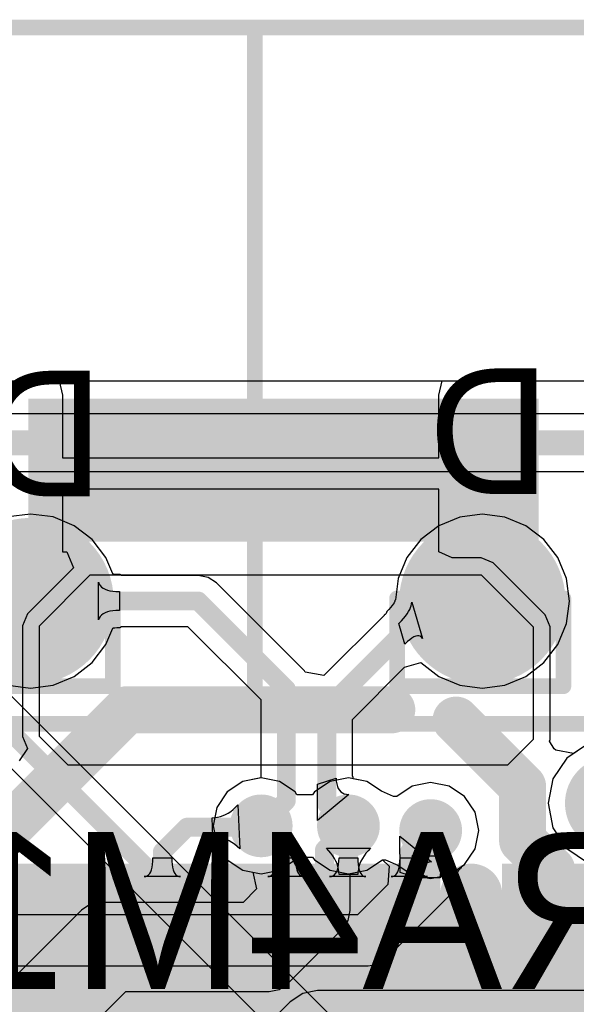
# Model space of a CAD drawing. Header units: millimetres. Extents: x 80.8 to 101.5, y 69.7 to 96.1.
# Tile 44 of 53: x 89.3 to 93.8, y 88.2 to 96.1. Entities that reach past the tile are written whole.
import ezdxf

# ---------------------------------------------------------------- set-up
doc = ezdxf.new("R2010")
doc.units = ezdxf.units.MM
for name, color, linetype in [('BottomLayer', 5, 'Continuous'), ('BottomOverlay', 54, 'Continuous'), ('BottomPaste', 16, 'Continuous'), ('BottomSolder', 6, 'Continuous'), ('KeepOutLayer', 6, 'Continuous'), ('MidLayer1', 16, 'Continuous'), ('MidLayer2', 76, 'Continuous'), ('MultiLayer', 9, 'Continuous'), ('PadHoleLayer', 156, 'Continuous'), ('TopLayer', 1, 'Continuous'), ('TopOverlay', 2, 'Continuous'), ('TopPaste', 8, 'Continuous'), ('TopSolder', 216, 'Continuous'), ('ViaHoleLayer', 16, 'Continuous')]:
    doc.layers.add(name, color=color, linetype=linetype)

# ---------------------------------------------------------------- blocks, each defined once
blk = doc.blocks.new('T_________B_14')
at = {"layer": 'BottomLayer', "const_width": 0.5715}
blk.add_lwpolyline([(-0.28575, 0, 1), (0.28575, 0, 1)], format="xyb", close=True, dxfattribs=at)
at = {"layer": 'BottomPaste', "const_width": 0.5715}
blk.add_lwpolyline([(-0.28575, 0, 1), (0.28575, 0, 1)], format="xyb", close=True, dxfattribs=at)
at = {"layer": 'BottomSolder', "const_width": 0.6731}
blk.add_lwpolyline([(-0.33655, 0, 1), (0.33655, 0, 1)], format="xyb", close=True, dxfattribs=at)
blk = doc.blocks.new('T_________B_15')
at = {"layer": 'BottomLayer', "const_width": 0.5715}
blk.add_lwpolyline([(-0.28575, 0, 1), (0.28575, 0, 1)], format="xyb", close=True, dxfattribs=at)
at = {"layer": 'BottomPaste', "const_width": 0.5715}
blk.add_lwpolyline([(-0.28575, 0, 1), (0.28575, 0, 1)], format="xyb", close=True, dxfattribs=at)
at = {"layer": 'BottomSolder', "const_width": 0.6731}
blk.add_lwpolyline([(-0.33655, 0, 1), (0.33655, 0, 1)], format="xyb", close=True, dxfattribs=at)
blk = doc.blocks.new('USB_TYPE_C_16PIN_A_47')
at = {"layer": 'PadHoleLayer', "const_width": 0.381}
blk.add_lwpolyline([(1.7169, 2.9247, 1), (2.0979, 2.9247, 1)], format="xyb", close=True, dxfattribs=at)
at = {"layer": 'TopLayer', "const_width": 0.3}
blk.add_lwpolyline([(3.6974, 1.7848), (2.6474, 1.7848)], dxfattribs=at)
at = {"layer": 'TopLayer', "const_width": 0.15}
blk.add_lwpolyline([(2.5724, 1.7848, 1), (2.7224, 1.7848, 1)], format="xyb", close=True, dxfattribs=at)
at = {"layer": 'TopLayer'}
for points in [[(3.8474, 2.1347), (3.8474, 2.7347), (2.4974, 2.1347), (2.4974, 2.7347)], [(2.4974, 1.4347), (2.4974, 1.1347), (3.8474, 1.4347), (3.8474, 1.1347)], [(-0.381, 1.27), (-1.143, 1.27), (-0.381, -1.27), (-1.143, -1.27)], [(2.4974, 0.9348), (2.4974, 0.6348), (3.8474, 0.9348), (3.8474, 0.6348)], [(3.8474, 0.1347), (3.8474, 0.4347), (2.4974, 0.1347), (2.4974, 0.4347)], [(3.8474, -0.3652), (3.8474, -0.0652), (2.4974, -0.3652), (2.4974, -0.0652)], [(3.8474, -0.8653), (3.8474, -0.5653), (2.4974, -0.8653), (2.4974, -0.5653)], [(3.8474, -1.3652), (3.8474, -1.0652), (2.4974, -1.3652), (2.4974, -1.0652)], [(3.8474, -1.8653), (3.8474, -1.5653), (2.4974, -1.8653), (2.4974, -1.5653)]]:
    blk.add_solid(points, dxfattribs=at)
at = {"layer": 'TopOverlay', "const_width": 0.127}
for points in [[(-4.3725, -4.4403), (-4.3725, 4.4848)], [(1.2644, -3.8283), (1.2644, 3.9478)], [(0.2484, 1.1848), (0.2484, 2.531)], [(0.9342, 2.531), (0.2484, 2.531)], [(0.9596, 2.531), (0.8834, 2.531)], [(0.9596, 1.1848), (0.9596, 2.531)], [(0.9596, 1.1848), (0.2484, 1.1848)], [(1.2604, 0.0347), (-4.3725, 0.0347)], [(0.9596, -1.1153), (0.2484, -1.1153)], [(0.2484, -2.4615), (0.2484, -1.1153)], [(0.9596, -2.4615), (0.9596, -1.1153)]]:
    blk.add_lwpolyline(points, dxfattribs=at)
at = {"layer": 'TopOverlay', "const_width": 0.0635}
for points in [[(0.2167, 2.531, 1), (0.2802, 2.531, 1)], [(0.2167, 2.531, 1), (0.2802, 2.531, 1)], [(0.8517, 2.531, 1), (0.9152, 2.531, 1)], [(0.9025, 2.531, 1), (0.966, 2.531, 1)], [(0.9279, 2.531, 1), (0.9914, 2.531, 1)], [(0.9279, 2.531, 1), (0.9914, 2.531, 1)], [(0.2167, 1.1848, 1), (0.2802, 1.1848, 1)], [(0.2167, 1.1848, 1), (0.2802, 1.1848, 1)], [(0.9279, 1.1848, 1), (0.9914, 1.1848, 1)], [(0.9279, 1.1848, 1), (0.9914, 1.1848, 1)], [(-4.4043, 0.0347, 1), (-4.3408, 0.0347, 1)], [(1.2286, 0.0347, 1), (1.2921, 0.0347, 1)], [(0.2167, -1.1153, 1), (0.2802, -1.1153, 1)], [(0.2167, -1.1153, 1), (0.2802, -1.1153, 1)], [(0.9279, -1.1153, 1), (0.9914, -1.1153, 1)], [(0.9279, -1.1153, 1), (0.9914, -1.1153, 1)]]:
    blk.add_lwpolyline(points, format="xyb", close=True, dxfattribs=at)
at = {"layer": 'TopPaste', "const_width": 0.3}
blk.add_lwpolyline([(3.6974, 1.7848), (2.6474, 1.7848)], dxfattribs=at)
at = {"layer": 'TopPaste', "const_width": 0.15}
blk.add_lwpolyline([(2.5724, 1.7848, 1), (2.7224, 1.7848, 1)], format="xyb", close=True, dxfattribs=at)
at = {"layer": 'TopPaste'}
for points in [[(3.8474, 2.1347), (3.8474, 2.7347), (2.4974, 2.1347), (2.4974, 2.7347)], [(2.4974, 1.4347), (2.4974, 1.1347), (3.8474, 1.4347), (3.8474, 1.1347)], [(-0.381, 1.27), (-1.143, 1.27), (-0.381, -1.27), (-1.143, -1.27)], [(2.4974, 0.9348), (2.4974, 0.6348), (3.8474, 0.9348), (3.8474, 0.6348)], [(3.8474, 0.1347), (3.8474, 0.4347), (2.4974, 0.1347), (2.4974, 0.4347)], [(3.8474, -0.3652), (3.8474, -0.0652), (2.4974, -0.3652), (2.4974, -0.0652)], [(3.8474, -0.8653), (3.8474, -0.5653), (2.4974, -0.8653), (2.4974, -0.5653)], [(3.8474, -1.3652), (3.8474, -1.0652), (2.4974, -1.3652), (2.4974, -1.0652)], [(3.8474, -1.8653), (3.8474, -1.5653), (2.4974, -1.8653), (2.4974, -1.5653)]]:
    blk.add_solid(points, dxfattribs=at)
at = {"layer": 'TopSolder', "const_width": 0.5032}
blk.add_lwpolyline([(3.6974, 1.7848), (2.6474, 1.7848)], dxfattribs=at)
at = {"layer": 'TopSolder', "const_width": 0.2516}
for points in [[(2.5216, 1.7848, 1), (2.7732, 1.7848, 1)], [(3.5716, 1.7848, 1), (3.8232, 1.7848, 1)]]:
    blk.add_lwpolyline(points, format="xyb", close=True, dxfattribs=at)
at = {"layer": 'TopSolder'}
for points in [[(3.949, 2.0331), (3.949, 2.8363), (2.3958, 2.0331), (2.3958, 2.8363)], [(2.3958, 1.5363), (2.3958, 1.0331), (3.949, 1.5363), (3.949, 1.0331)], [(-0.2794, 1.3716), (-1.2446, 1.3716), (-0.2794, -1.3716), (-1.2446, -1.3716)], [(2.3958, 1.0364), (2.3958, 0.5332), (3.949, 1.0364), (3.949, 0.5332)], [(3.949, 0.0331), (3.949, 0.5363), (2.3958, 0.0331), (2.3958, 0.5363)], [(3.949, -0.4668), (3.949, 0.0364), (2.3958, -0.4668), (2.3958, 0.0364)], [(3.949, -0.9669), (3.949, -0.4637), (2.3958, -0.9669), (2.3958, -0.4637)], [(3.949, -1.4668), (3.949, -0.9636), (2.3958, -1.4668), (2.3958, -0.9636)], [(3.949, -1.9669), (3.949, -1.4637), (2.3958, -1.9669), (2.3958, -1.4637)]]:
    blk.add_solid(points, dxfattribs=at)

msp = doc.modelspace()

# ---------------------------------------------------------------- linework, layer by layer
at = {"layer": 'BottomLayer'}
for p, q in [((87.5074, 93.1989), (94.8252, 93.1989)), ((94.1681, 92.93), (88.2728, 92.93)), ((88.3693, 92.4638), (94.0716, 92.4638)), ((89.3502, 92.12), (89.1679, 92.096)), ((89.5326, 92.096), (89.3502, 92.12)), ((89.7025, 92.0256), (89.5326, 92.096)), ((92.824, 92.0957), (92.654, 92.0253)), ((93.0063, 92.1197), (92.824, 92.0957)), ((93.1886, 92.0957), (93.0063, 92.1197)), ((93.3586, 92.0253), (93.1886, 92.0957)), ((89.8484, 91.9136), (89.7025, 92.0256)), ((92.654, 92.0253), (92.5081, 91.9134)), ((93.5045, 91.9134), (93.3586, 92.0253)), ((89.9604, 91.7677), (89.8484, 91.9136)), ((92.5081, 91.9134), (92.3962, 91.7675)), ((93.6164, 91.7675), (93.5045, 91.9134)), ((90.0156, 91.6345), (89.9604, 91.7677)), ((92.3962, 91.7675), (92.3258, 91.5975)), ((93.6868, 91.5975), (93.6164, 91.7675)), ((90.0207, 91.6331), (90.0156, 91.6345)), ((90.0326, 91.6312), (90.0207, 91.6331)), ((90.0489, 91.6297), (90.0326, 91.6312)), ((90.0727, 91.6291), (90.0489, 91.6297)), ((90.0872, 91.6226), (90.0727, 91.6291)), ((90.7073, 91.6226), (90.0872, 91.6226)), ((90.7866, 91.6069), (90.7073, 91.6226)), ((90.7073, 91.6226), (90.7073, 91.6226)), ((90.8538, 91.562), (90.7866, 91.6069)), ((92.3258, 91.5975), (92.3031, 91.4251)), ((93.7108, 91.4152), (93.6868, 91.5975)), ((89.901, 91.2631), (89.901, 91.5679)), ((89.901, 91.5679), (89.9065, 91.5534)), ((89.9065, 91.5534), (89.9145, 91.5404)), ((89.9145, 91.5404), (89.925, 91.529)), ((89.925, 91.529), (89.938, 91.5191)), ((89.938, 91.5191), (89.9536, 91.5107)), ((89.9536, 91.5107), (89.9716, 91.5038)), ((91.5663, 90.8495), (90.8538, 91.562)), ((89.9716, 91.5038), (89.9922, 91.4985)), ((89.9922, 91.4985), (90.0153, 91.4947)), ((90.0153, 91.4947), (90.0409, 91.4924)), ((90.0409, 91.4924), (90.069, 91.4917)), ((90.069, 91.4917), (90.069, 91.3393)), ((92.2499, 91.3481), (92.2328, 91.3305)), ((92.2773, 91.3799), (92.2499, 91.3481)), ((92.2853, 91.3908), (92.2773, 91.3799)), ((92.2918, 91.4008), (92.2853, 91.3908)), ((92.2959, 91.4081), (92.2918, 91.4008)), ((92.2975, 91.4117), (92.2959, 91.4081)), ((92.2977, 91.414), (92.2975, 91.4117)), ((92.2987, 91.416), (92.2977, 91.414)), ((92.2994, 91.4195), (92.2987, 91.416)), ((92.3029, 91.4247), (92.2994, 91.4195)), ((92.3031, 91.4251), (92.3029, 91.4247)), ((92.4096, 91.3298), (92.4189, 91.3464)), ((92.4189, 91.3464), (92.4261, 91.3624)), ((92.4261, 91.3624), (92.4311, 91.3776)), ((92.4311, 91.3776), (92.4341, 91.392)), ((92.4341, 91.392), (92.4349, 91.4056)), ((92.4349, 91.4056), (92.5211, 91.1133)), ((93.6868, 91.2329), (93.7108, 91.4152)), ((89.9065, 91.2775), (89.901, 91.2631)), ((89.9145, 91.2905), (89.9065, 91.2775)), ((89.925, 91.3019), (89.9145, 91.2905)), ((89.938, 91.3118), (89.925, 91.3019)), ((89.9536, 91.3202), (89.938, 91.3118)), ((89.9716, 91.3271), (89.9536, 91.3202)), ((89.9922, 91.3324), (89.9716, 91.3271)), ((90.0153, 91.3362), (89.9922, 91.3324)), ((90.0409, 91.3385), (90.0153, 91.3362)), ((90.069, 91.3393), (90.0409, 91.3385)), ((92.2112, 91.2996), (91.7247, 90.8132)), ((92.2114, 91.3014), (92.2112, 91.2996)), ((92.2192, 91.3077), (92.2114, 91.3014)), ((92.2269, 91.3154), (92.2192, 91.3077)), ((92.2328, 91.3305), (92.2269, 91.3154)), ((92.3515, 91.2554), (92.3848, 91.2941)), ((92.3848, 91.2941), (92.3983, 91.3123)), ((92.3983, 91.3123), (92.4096, 91.3298)), ((89.9604, 91.0632), (90.0156, 91.1964)), ((90.0156, 91.1964), (90.0207, 91.1978)), ((90.0207, 91.1978), (90.0326, 91.1997)), ((90.0326, 91.1997), (90.0489, 91.2012)), ((90.0489, 91.2012), (90.0727, 91.2018)), ((90.0727, 91.2018), (90.0872, 91.2083)), ((90.0872, 91.2083), (90.6215, 91.2083)), ((90.6215, 91.2083), (91.2126, 90.6172)), ((92.3317, 91.2349), (92.3515, 91.2554)), ((92.3798, 91.0675), (92.3317, 91.2349)), ((93.6164, 91.0629), (93.6868, 91.2329)), ((92.4365, 91.1156), (92.4189, 91.1028)), ((92.4526, 91.1251), (92.4365, 91.1156)), ((92.4674, 91.1313), (92.4526, 91.1251)), ((92.4809, 91.1342), (92.4674, 91.1313)), ((92.493, 91.1339), (92.4809, 91.1342)), ((92.5037, 91.1303), (92.493, 91.1339)), ((92.5131, 91.1234), (92.5037, 91.1303)), ((92.5211, 91.1133), (92.5131, 91.1234)), ((89.8484, 90.9173), (89.9604, 91.0632)), ((92.4001, 91.0868), (92.3798, 91.0675)), ((92.4189, 91.1028), (92.4001, 91.0868)), ((93.5045, 90.917), (93.6164, 91.0629)), ((89.7025, 90.8053), (89.8484, 90.9173)), ((91.9547, 90.4571), (92.3769, 90.8794)), ((92.3769, 90.8794), (92.5081, 90.917)), ((92.5081, 90.917), (92.654, 90.8051)), ((93.3586, 90.8051), (93.5045, 90.917)), ((89.5326, 90.7349), (89.7025, 90.8053)), ((91.5724, 90.8404), (91.5663, 90.8495)), ((91.7247, 90.8132), (91.5724, 90.8404)), ((92.654, 90.8051), (92.824, 90.7347)), ((93.1886, 90.7347), (93.3586, 90.8051)), ((89.1679, 90.7349), (89.3502, 90.7109)), ((89.3502, 90.7109), (89.5326, 90.7349)), ((92.824, 90.7347), (93.0063, 90.7107)), ((93.0063, 90.7107), (93.1886, 90.7347)), ((91.2126, 90.6172), (91.2126, 89.9832)), ((91.9547, 90.0012), (91.9547, 90.4571)), ((93.8581, 90.2568), (93.69, 90.1445)), ((93.69, 90.1445), (93.5777, 89.9765)), ((91.961, 89.9875), (91.9547, 90.0012)), ((91.068, 89.9544), (90.9419, 89.8702)), ((91.2126, 89.9832), (91.068, 89.9544)), ((91.6713, 89.9318), (91.8237, 89.9818)), ((91.6723, 89.6379), (91.6713, 89.9318)), ((91.8237, 89.9818), (91.8247, 89.9569)), ((91.8247, 89.9569), (91.8278, 89.9347)), ((91.8278, 89.9347), (91.8329, 89.9149)), ((91.8329, 89.9149), (91.8401, 89.8978)), ((91.9615, 89.9763), (91.961, 89.9875)), ((92.0714, 89.9544), (91.9615, 89.9763)), ((92.1897, 89.8754), (92.0714, 89.9544)), ((92.4396, 89.9163), (92.3135, 89.8321)), ((92.5882, 89.9459), (92.4396, 89.9163)), ((92.7369, 89.9163), (92.5882, 89.9459)), ((92.8629, 89.8321), (92.7369, 89.9163)), ((93.5777, 89.9765), (93.5383, 89.7783)), ((90.9419, 89.8702), (90.8577, 89.7442)), ((91.9263, 89.8495), (91.6723, 89.6379)), ((91.8401, 89.8978), (91.8493, 89.8833)), ((91.8493, 89.8833), (91.8606, 89.8714)), ((91.8606, 89.8714), (91.8739, 89.862)), ((91.8739, 89.862), (91.8893, 89.8553)), ((91.8893, 89.8553), (91.9068, 89.8511)), ((91.9068, 89.8511), (91.9263, 89.8495)), ((92.2881, 89.8321), (92.1897, 89.8754)), ((92.3135, 89.8321), (92.2881, 89.8321)), ((92.9471, 89.7061), (92.8629, 89.8321)), ((93.5383, 89.7783), (93.5777, 89.5801)), ((90.8577, 89.7442), (90.8282, 89.5955)), ((92.9767, 89.5574), (92.9471, 89.7061)), ((90.8282, 89.5955), (90.8577, 89.4469)), ((92.9471, 89.4088), (92.9767, 89.5574)), ((93.5777, 89.5801), (93.69, 89.412)), ((90.8577, 89.4469), (90.9419, 89.3209)), ((92.8629, 89.2828), (92.9471, 89.4088)), ((93.69, 89.412), (93.8581, 89.2997)), ((90.9419, 89.3209), (91.068, 89.2366)), ((92.0714, 89.2366), (92.1974, 89.3209)), ((92.1974, 89.3209), (92.2229, 89.3209)), ((92.2229, 89.3209), (92.3213, 89.2776)), ((92.3213, 89.2776), (92.4396, 89.1985)), ((92.7369, 89.1985), (92.8629, 89.2828)), ((91.068, 89.2366), (91.1493, 89.2205)), ((91.1493, 89.2205), (91.18, 89.0849)), ((91.9356, 89.2096), (92.0714, 89.2366)), ((91.9356, 88.9092), (91.9356, 89.2096)), ((92.4396, 89.1985), (92.5882, 89.169)), ((92.5882, 89.169), (92.7369, 89.1985)), ((91.18, 89.0849), (91.0698, 88.9747)), ((89.83, 88.9589), (89.7628, 88.914)), ((89.9093, 88.9747), (89.83, 88.9589)), ((91.0698, 88.9747), (89.9093, 88.9747)), ((89.9093, 88.9747), (89.9093, 88.9747)), ((89.7628, 88.914), (87.9891, 87.1403)), ((89.7628, 88.914), (89.7628, 88.914)), ((91.9198, 88.8299), (91.9356, 88.9092)), ((91.9356, 88.9092), (91.9356, 88.9092)), ((91.8749, 88.7627), (91.9198, 88.8299)), ((91.4284, 88.3162), (91.8749, 88.7627)), ((91.8749, 88.7627), (91.8749, 88.7627)), ((88.6476, 86.7818), (90.1213, 88.2555)), ((90.1213, 88.2555), (91.2819, 88.2555)), ((91.2819, 88.2555), (91.3612, 88.2713)), ((91.2819, 88.2555), (91.2819, 88.2555)), ((91.3612, 88.2713), (91.4284, 88.3162))]:
    msp.add_line(p, q, dxfattribs=at)
for points, const_width in [([(88.2728, 92.6969), (94.1681, 92.6969)], 0.2032), ([(89.3502, 91.4155), (90.7073, 91.4155)], 0.1524), ([(90.7073, 91.4155), (91.4198, 90.703)], 0.1524), ([(91.7475, 90.543), (92.6197, 91.4152)], 0.1524), ([(92.6197, 91.4152), (93.0063, 91.4152)], 0.1524), ([(91.4198, 89.7987), (91.4198, 90.703)], 0.1524), ([(91.7475, 89.7708), (91.7475, 90.543)], 0.1524), ([(91.2166, 89.5955), (91.4198, 89.7987)], 0.1524), ([(91.7475, 89.7708), (91.9227, 89.5955)], 0.1524), ([(91.2166, 89.5955), (91.4236, 89.3885)], 0.1524), ([(91.7284, 89.4012), (91.9227, 89.5955)], 0.1524), ([(91.4236, 89.0355), (91.4236, 89.3885)], 0.1524), ([(91.7284, 88.9092), (91.7284, 89.4012)], 0.1524), ([(91.1557, 88.7675), (91.4236, 89.0355)], 0.1524), ([(91.2819, 88.4627), (91.7284, 88.9092)], 0.1524), ([(88.1356, 86.9938), (89.9093, 88.7675)], 0.1524), ([(89.9093, 88.7675), (91.1557, 88.7675)], 0.1524), ([(88.4404, 86.8676), (90.0355, 88.4627)], 0.1524), ([(90.0355, 88.4627), (91.2819, 88.4627)], 0.1524)]:
    msp.add_lwpolyline(points, dxfattribs=dict(at, const_width=const_width))
for points, const_width in [([(89.3121, 91.4155, 1), (89.3883, 91.4155, 1)], 0.0762), ([(90.6692, 91.4155, 1), (90.7454, 91.4155, 1)], 0.0762), ([(90.6692, 91.4155, 1), (90.7454, 91.4155, 1)], 0.0762), ([(92.5816, 91.4152, 1), (92.6578, 91.4152, 1)], 0.0762), ([(92.5816, 91.4152, 1), (92.6578, 91.4152, 1)], 0.0762), ([(92.9682, 91.4152, 1), (93.0444, 91.4152, 1)], 0.0762), ([(91.3817, 90.703, 1), (91.4579, 90.703, 1)], 0.0762), ([(91.3817, 90.703, 1), (91.4579, 90.703, 1)], 0.0762), ([(91.7094, 90.543, 1), (91.7856, 90.543, 1)], 0.0762), ([(91.7094, 90.543, 1), (91.7856, 90.543, 1)], 0.0762), ([(91.0896, 89.5955, 1), (91.3436, 89.5955, 1)], 0.254), ([(91.3817, 89.7987, 1), (91.4579, 89.7987, 1)], 0.0762), ([(91.3817, 89.7987, 1), (91.4579, 89.7987, 1)], 0.0762), ([(91.7957, 89.5955, 1), (92.0497, 89.5955, 1)], 0.254), ([(91.7094, 89.7708, 1), (91.7856, 89.7708, 1)], 0.0762), ([(91.7094, 89.7708, 1), (91.7856, 89.7708, 1)], 0.0762), ([(92.4612, 89.5574, 1), (92.7152, 89.5574, 1)], 0.254), ([(91.1785, 89.5955, 1), (91.2547, 89.5955, 1)], 0.0762), ([(91.1785, 89.5955, 1), (91.2547, 89.5955, 1)], 0.0762), ([(91.8846, 89.5955, 1), (91.9608, 89.5955, 1)], 0.0762), ([(91.8846, 89.5955, 1), (91.9608, 89.5955, 1)], 0.0762), ([(91.3855, 89.3885, 1), (91.4617, 89.3885, 1)], 0.0762), ([(91.3855, 89.3885, 1), (91.4617, 89.3885, 1)], 0.0762), ([(91.6903, 89.4012, 1), (91.7665, 89.4012, 1)], 0.0762), ([(91.6903, 89.4012, 1), (91.7665, 89.4012, 1)], 0.0762), ([(91.3855, 89.0355, 1), (91.4617, 89.0355, 1)], 0.0762), ([(91.3855, 89.0355, 1), (91.4617, 89.0355, 1)], 0.0762), ([(91.6903, 88.9092, 1), (91.7665, 88.9092, 1)], 0.0762), ([(91.6903, 88.9092, 1), (91.7665, 88.9092, 1)], 0.0762), ([(89.8712, 88.7675, 1), (89.9474, 88.7675, 1)], 0.0762), ([(89.8712, 88.7675, 1), (89.9474, 88.7675, 1)], 0.0762), ([(91.1176, 88.7675, 1), (91.1938, 88.7675, 1)], 0.0762), ([(91.1176, 88.7675, 1), (91.1938, 88.7675, 1)], 0.0762), ([(89.9974, 88.4627, 1), (90.0736, 88.4627, 1)], 0.0762), ([(89.9974, 88.4627, 1), (90.0736, 88.4627, 1)], 0.0762), ([(91.2438, 88.4627, 1), (91.32, 88.4627, 1)], 0.0762), ([(91.2438, 88.4627, 1), (91.32, 88.4627, 1)], 0.0762)]:
    msp.add_lwpolyline(points, format="xyb", close=True, dxfattribs=dict(at, const_width=const_width))
at = {"layer": 'BottomOverlay'}
msp.add_solid([(92.827, 92.6722), (92.274, 92.6722), (92.827, 92.5635), (92.274, 92.5635)], dxfattribs=at)
at = {"layer": 'KeepOutLayer', "const_width": 0.001}
msp.add_lwpolyline([(83.1728, 93.3369), (99.1729, 93.3369)], dxfattribs=at)
at = {"layer": 'MidLayer1'}
for p, q in [((87.5074, 93.1989), (94.8252, 93.1989)), ((93.8581, 90.2568), (93.69, 90.1445)), ((93.69, 90.1445), (93.5777, 89.9765)), ((91.068, 89.9544), (90.9419, 89.8702)), ((91.2166, 89.984), (91.068, 89.9544)), ((91.3653, 89.9544), (91.2166, 89.984)), ((91.4913, 89.8702), (91.3653, 89.9544)), ((91.7741, 89.9544), (91.6481, 89.8702)), ((91.9227, 89.984), (91.7741, 89.9544)), ((92.0714, 89.9544), (91.9227, 89.984)), ((92.1897, 89.8754), (92.0714, 89.9544)), ((92.4396, 89.9163), (92.3135, 89.8321)), ((92.5882, 89.9459), (92.4396, 89.9163)), ((92.7369, 89.9163), (92.5882, 89.9459)), ((92.8629, 89.8321), (92.7369, 89.9163)), ((93.5777, 89.9765), (93.5383, 89.7783)), ((90.9419, 89.8702), (90.8577, 89.7442)), ((91.5062, 89.848), (91.4913, 89.8702)), ((91.6332, 89.848), (91.5062, 89.848)), ((91.6481, 89.8702), (91.6332, 89.848)), ((92.2881, 89.8321), (92.1897, 89.8754)), ((92.3135, 89.8321), (92.2881, 89.8321)), ((92.9471, 89.7061), (92.8629, 89.8321)), ((93.5383, 89.7783), (93.5777, 89.5801)), ((90.8577, 89.7442), (90.8282, 89.5955)), ((92.9767, 89.5574), (92.9471, 89.7061)), ((90.8282, 89.5955), (90.8577, 89.4469)), ((92.9471, 89.4088), (92.9767, 89.5574)), ((93.5777, 89.5801), (93.69, 89.412)), ((90.8577, 89.4469), (90.9419, 89.3209)), ((92.4513, 89.3415), (92.4371, 89.3533)), ((92.4371, 89.3533), (92.7393, 89.3533)), ((92.7393, 89.3533), (92.7251, 89.3415)), ((92.8629, 89.2828), (92.9471, 89.4088)), ((93.69, 89.412), (93.8581, 89.2997)), ((90.9419, 89.3209), (91.068, 89.2366)), ((91.3653, 89.2366), (91.4913, 89.3209)), ((91.4913, 89.3209), (91.5062, 89.3431)), ((91.5062, 89.3431), (91.6332, 89.3431)), ((91.6332, 89.3431), (91.6481, 89.3209)), ((91.6481, 89.3209), (91.7741, 89.2366)), ((92.0714, 89.2366), (92.1974, 89.3209)), ((92.1974, 89.3209), (92.2527, 89.2684)), ((92.4641, 89.3284), (92.4513, 89.3415)), ((92.4753, 89.3139), (92.4641, 89.3284)), ((92.485, 89.298), (92.4753, 89.3139)), ((92.4933, 89.2807), (92.485, 89.298)), ((92.5, 89.2621), (92.4933, 89.2807)), ((92.6832, 89.2807), (92.6764, 89.2621)), ((92.6914, 89.298), (92.6832, 89.2807)), ((92.7011, 89.3139), (92.6914, 89.298)), ((92.7124, 89.3284), (92.7011, 89.3139)), ((92.7251, 89.3415), (92.7124, 89.3284)), ((92.8417, 89.2686), (92.8629, 89.2828)), ((91.068, 89.2366), (91.2166, 89.2071)), ((91.2166, 89.2071), (91.3653, 89.2366)), ((91.7741, 89.2366), (91.9227, 89.2071)), ((91.9227, 89.2071), (92.0714, 89.2366)), ((92.2527, 89.2684), (92.2422, 89.1209)), ((92.5053, 89.2421), (92.5, 89.2621)), ((92.509, 89.2207), (92.5053, 89.2421)), ((92.5113, 89.198), (92.509, 89.2207)), ((92.512, 89.1739), (92.5113, 89.198)), ((92.6652, 89.198), (92.6644, 89.1739)), ((92.6674, 89.2207), (92.6652, 89.198)), ((92.6712, 89.2421), (92.6674, 89.2207)), ((92.6764, 89.2621), (92.6712, 89.2421)), ((92.8024, 89.1891), (92.8037, 89.202)), ((92.8037, 89.202), (92.8056, 89.2128)), ((92.8056, 89.2128), (92.8078, 89.2212)), ((92.8078, 89.2212), (92.8101, 89.2276)), ((92.8101, 89.2276), (92.8123, 89.2322)), ((92.8123, 89.2322), (92.8144, 89.2356)), ((92.8144, 89.2356), (92.8164, 89.2382)), ((92.8164, 89.2382), (92.8186, 89.2404)), ((92.8186, 89.2404), (92.827, 89.2474)), ((92.827, 89.2474), (92.8302, 89.2535)), ((92.8302, 89.2535), (92.8366, 89.2561)), ((92.8366, 89.2561), (92.8417, 89.2686)), ((92.2422, 89.1209), (91.9969, 88.8756)), ((92.6644, 89.1739), (92.512, 89.1739)), ((92.7796, 89.0946), (92.7888, 89.1408)), ((92.7888, 89.1408), (92.8018, 89.1696)), ((92.8018, 89.1696), (92.8024, 89.1891)), ((92.7347, 89.0274), (92.7796, 89.0946)), ((92.2293, 88.5219), (92.7347, 89.0274)), ((92.7347, 89.0274), (92.7347, 89.0274)), ((91.9969, 88.8756), (88.8951, 88.8756)), ((92.0828, 88.4613), (92.162, 88.477)), ((92.162, 88.477), (92.2293, 88.5219)), ((88.9809, 88.4613), (92.0827, 88.4613)), ((92.0827, 88.4613), (92.0828, 88.4613)), ((91.5531, 88.2393), (91.4523, 88.1719)), ((91.672, 88.2629), (91.5531, 88.2393)), ((93.9547, 88.2629), (91.672, 88.2629)), ((91.4523, 88.1719), (90.6288, 87.3484))]:
    msp.add_line(p, q, dxfattribs=at)
for points, const_width in [([(91.0896, 89.5955, 1), (91.3436, 89.5955, 1)], 0.254), ([(91.7957, 89.5955, 1), (92.0497, 89.5955, 1)], 0.254), ([(92.4612, 89.5574, 1), (92.7152, 89.5574, 1)], 0.254), ([(92.5501, 89.5574, 1), (92.6263, 89.5574, 1)], 0.0762), ([(92.5501, 89.1739, 1), (92.6263, 89.1739, 1)], 0.0762), ([(92.5501, 89.1739, 1), (92.6263, 89.1739, 1)], 0.0762), ([(92.0447, 88.6684, 1), (92.1209, 88.6684, 1)], 0.0762), ([(92.0447, 88.6684, 1), (92.1209, 88.6684, 1)], 0.0762)]:
    msp.add_lwpolyline(points, format="xyb", close=True, dxfattribs=dict(at, const_width=const_width))
at = {"layer": 'MidLayer1', "const_width": 0.1524}
for points in [[(92.5882, 89.1739), (92.5882, 89.5574)], [(92.0828, 88.6684), (92.5882, 89.1739)], [(88.8951, 88.6684), (92.0828, 88.6684)]]:
    msp.add_lwpolyline(points, dxfattribs=at)
at = {"layer": 'MidLayer2'}
for p, q in [((87.5074, 93.1989), (94.8252, 93.1989)), ((92.033, 87.8063), (88.4285, 91.4108)), ((88.1962, 91.0571), (91.8007, 87.4526)), ((93.8581, 90.2568), (93.69, 90.1445)), ((93.69, 90.1445), (93.5777, 89.9765)), ((91.068, 89.9544), (90.9419, 89.8702)), ((91.2166, 89.984), (91.068, 89.9544)), ((91.3653, 89.9544), (91.2166, 89.984)), ((91.4913, 89.8702), (91.3653, 89.9544)), ((91.7741, 89.9544), (91.6481, 89.8702)), ((91.9227, 89.984), (91.7741, 89.9544)), ((92.0714, 89.9544), (91.9227, 89.984)), ((92.1897, 89.8754), (92.0714, 89.9544)), ((92.4396, 89.9163), (92.3135, 89.8321)), ((92.5882, 89.9459), (92.4396, 89.9163)), ((92.7369, 89.9163), (92.5882, 89.9459)), ((92.8629, 89.8321), (92.7369, 89.9163)), ((93.5777, 89.9765), (93.5383, 89.7783)), ((90.9419, 89.8702), (90.8577, 89.7442)), ((91.5062, 89.848), (91.4913, 89.8702)), ((91.6332, 89.848), (91.5062, 89.848)), ((91.6481, 89.8702), (91.6332, 89.848)), ((92.2881, 89.8321), (92.1897, 89.8754)), ((92.3135, 89.8321), (92.2881, 89.8321)), ((92.9471, 89.7061), (92.8629, 89.8321)), ((93.5383, 89.7783), (93.5777, 89.5801)), ((90.8577, 89.7442), (90.8282, 89.5955)), ((92.9767, 89.5574), (92.9471, 89.7061)), ((90.8282, 89.5955), (90.8577, 89.4469)), ((92.9471, 89.4088), (92.9767, 89.5574)), ((93.5777, 89.5801), (93.69, 89.412)), ((90.8577, 89.4469), (90.9419, 89.3209)), ((92.8629, 89.2828), (92.9471, 89.4088)), ((93.69, 89.412), (93.8581, 89.2997)), ((90.9419, 89.3209), (91.068, 89.2366)), ((91.3653, 89.2366), (91.4913, 89.3209)), ((91.4913, 89.3209), (91.5062, 89.3431)), ((91.5062, 89.3431), (91.6332, 89.3431)), ((91.6332, 89.3431), (91.6481, 89.3209)), ((91.6481, 89.3209), (91.7741, 89.2366)), ((92.0714, 89.2366), (92.1974, 89.3209)), ((92.1974, 89.3209), (92.2229, 89.3209)), ((92.2229, 89.3209), (92.3213, 89.2776)), ((92.3213, 89.2776), (92.4396, 89.1985)), ((92.7369, 89.1985), (92.8629, 89.2828)), ((91.068, 89.2366), (91.2166, 89.2071)), ((91.2166, 89.2071), (91.3653, 89.2366)), ((91.7741, 89.2366), (91.9227, 89.2071)), ((91.9227, 89.2071), (92.0714, 89.2366)), ((92.4396, 89.1985), (92.5882, 89.169)), ((92.5882, 89.169), (92.7369, 89.1985))]:
    msp.add_line(p, q, dxfattribs=at)
at = {"layer": 'MidLayer2', "const_width": 0.1524}
msp.add_lwpolyline([(88.282, 91.2643), (91.9472, 87.5991)], dxfattribs=at)
at = {"layer": 'MidLayer2', "const_width": 0.254}
for points in [[(91.0896, 89.5955, 1), (91.3436, 89.5955, 1)], [(91.7957, 89.5955, 1), (92.0497, 89.5955, 1)], [(92.4612, 89.5574, 1), (92.7152, 89.5574, 1)]]:
    msp.add_lwpolyline(points, format="xyb", close=True, dxfattribs=at)
at = {"layer": 'MultiLayer', "const_width": 0.254}
for points in [[(91.0896, 89.5955, 1), (91.3436, 89.5955, 1)], [(91.7957, 89.5955, 1), (92.0497, 89.5955, 1)], [(92.4612, 89.5574, 1), (92.7152, 89.5574, 1)]]:
    msp.add_lwpolyline(points, format="xyb", close=True, dxfattribs=at)
at = {"layer": 'TopLayer'}
for p, q in [((87.5074, 93.1989), (89.5815, 93.1989)), ((89.5815, 93.1989), (89.6075, 93.0827)), ((92.6555, 93.0827), (92.6815, 93.1989)), ((92.6815, 93.1989), (94.8252, 93.1989)), ((89.6075, 93.0827), (89.6075, 93.0719)), ((89.6075, 93.0719), (89.6075, 92.5747)), ((92.6555, 93.0719), (92.6555, 93.0827)), ((92.6555, 92.5747), (92.6555, 93.0719)), ((89.6075, 92.5747), (91.1315, 92.5747)), ((91.1315, 92.5747), (92.6555, 92.5747)), ((91.1315, 92.3207), (89.6075, 92.3207)), ((89.6075, 92.3207), (89.6075, 91.8127)), ((92.6555, 92.3207), (91.1315, 92.3207)), ((92.6555, 91.892), (92.6555, 92.3207)), ((92.6555, 91.8127), (92.6555, 91.892)), ((89.6075, 91.8127), (89.6447, 91.8127)), ((89.6447, 91.8127), (89.6973, 91.6857)), ((92.7628, 91.765), (92.6555, 91.8127)), ((92.9959, 91.765), (92.7628, 91.765)), ((93.0931, 91.7247), (92.9959, 91.765)), ((92.9959, 91.765), (92.9959, 91.765)), ((89.6973, 91.6857), (89.3249, 91.3133)), ((93.5147, 91.3031), (93.0931, 91.7247)), ((89.4221, 91.2161), (89.8336, 91.6275)), ((89.8336, 91.6275), (92.9959, 91.6275)), ((92.9959, 91.6275), (93.4175, 91.2059)), ((89.3249, 91.3133), (89.2846, 91.2161)), ((93.555, 91.2059), (93.5147, 91.3031)), ((93.5147, 91.3031), (93.5147, 91.3031)), ((89.2846, 91.2161), (89.2846, 91.2161)), ((89.2846, 91.2161), (89.2846, 90.3194)), ((89.4221, 90.3194), (89.4221, 91.2161)), ((93.4175, 91.2059), (93.4175, 90.294)), ((93.555, 90.294), (93.555, 91.2059)), ((89.2846, 90.3194), (89.3249, 90.2222)), ((89.6558, 90.0858), (89.4221, 90.3194)), ((93.4175, 90.294), (93.2092, 90.0858)), ((93.5494, 90.2806), (93.555, 90.294)), ((93.5884, 90.2178), (93.5494, 90.2806)), ((93.555, 90.294), (93.555, 90.294)), ((93.8581, 90.2568), (93.7452, 90.1814)), ((89.3249, 90.2222), (89.2582, 90.123)), ((93.6006, 90.209), (93.5884, 90.2178)), ((93.7452, 90.1814), (93.6006, 90.209)), ((93.2092, 90.0858), (89.6558, 90.0858)), ((91.0092, 89.7461), (91.0283, 89.7659)), ((91.0283, 89.7659), (91.0425, 89.4106)), ((90.886, 89.671), (90.9076, 89.6783)), ((90.9076, 89.6783), (90.9287, 89.6877)), ((90.9287, 89.6877), (90.9495, 89.6992)), ((90.9495, 89.6992), (90.9698, 89.7127)), ((90.9698, 89.7127), (90.9897, 89.7284)), ((90.9897, 89.7284), (91.0092, 89.7461)), ((90.819, 89.6616), (90.8417, 89.6626)), ((90.8254, 89.5092), (90.819, 89.6616)), ((90.8417, 89.6626), (90.8641, 89.6658)), ((90.8641, 89.6658), (90.886, 89.671)), ((88.913, 89.5894), (89.3171, 89.4547)), ((89.3171, 89.4547), (89.0632, 89.1852)), ((90.8478, 89.5082), (90.8254, 89.5092)), ((90.87, 89.5052), (90.8478, 89.5082)), ((90.8921, 89.5003), (90.87, 89.5052)), ((90.9141, 89.4934), (90.8921, 89.5003)), ((90.9359, 89.4845), (90.9141, 89.4934)), ((90.9575, 89.4737), (90.9359, 89.4845)), ((90.979, 89.4609), (90.9575, 89.4737)), ((91.0003, 89.4461), (90.979, 89.4609)), ((91.0215, 89.4294), (91.0003, 89.4461)), ((92.3401, 89.2181), (92.3383, 89.5123)), ((92.3383, 89.5123), (92.5963, 89.3036)), ((91.0425, 89.4106), (91.0215, 89.4294)), ((91.7642, 89.3941), (91.7449, 89.4141)), ((91.7449, 89.4141), (92.1005, 89.4141)), ((91.7815, 89.3737), (91.7642, 89.3941)), ((91.7968, 89.3531), (91.7815, 89.3737)), ((91.81, 89.3322), (91.7968, 89.3531)), ((92.0487, 89.3531), (92.0355, 89.3322)), ((92.064, 89.3737), (92.0487, 89.3531)), ((92.0812, 89.3941), (92.064, 89.3737)), ((92.1005, 89.4141), (92.0812, 89.3941)), ((90.3337, 89.2599), (90.3372, 89.2828)), ((90.3372, 89.2828), (90.3394, 89.3087)), ((90.3394, 89.3087), (90.3401, 89.3376)), ((90.3401, 89.3376), (90.4925, 89.3376)), ((90.4925, 89.3376), (90.4932, 89.3087)), ((90.4932, 89.3087), (90.4953, 89.2828)), ((90.4953, 89.2828), (90.4988, 89.2599)), ((91.3337, 89.2599), (91.3372, 89.2828)), ((91.3372, 89.2828), (91.3394, 89.3087)), ((91.3394, 89.3087), (91.3401, 89.3376)), ((91.3401, 89.3376), (91.4925, 89.3376)), ((91.4925, 89.3376), (91.4932, 89.3087)), ((91.4932, 89.3087), (91.4953, 89.2828)), ((91.4953, 89.2828), (91.4988, 89.2599)), ((91.8211, 89.311), (91.81, 89.3322)), ((91.8303, 89.2896), (91.8211, 89.311)), ((91.8374, 89.2678), (91.8303, 89.2896)), ((91.8397, 89.2599), (91.8435, 89.2828)), ((91.8435, 89.2828), (91.8458, 89.3087)), ((91.8458, 89.3087), (91.8465, 89.3376)), ((91.8465, 89.3376), (91.9989, 89.3376)), ((91.9989, 89.3376), (91.9996, 89.3087)), ((91.9996, 89.3087), (92.0047, 89.2599)), ((92.0152, 89.2896), (92.0081, 89.2678)), ((92.0243, 89.311), (92.0152, 89.2896)), ((92.0355, 89.3322), (92.0243, 89.311)), ((92.3337, 89.2599), (92.3372, 89.2828)), ((92.3372, 89.2828), (92.3394, 89.3087)), ((92.3394, 89.3087), (92.3401, 89.3376)), ((92.3401, 89.3376), (92.4925, 89.3376)), ((92.4925, 89.3376), (92.4932, 89.3087)), ((92.4932, 89.3087), (92.4953, 89.2828)), ((92.4953, 89.2828), (92.4988, 89.2599)), ((92.5298, 89.2806), (92.5184, 89.2685)), ((92.5433, 89.2901), (92.5298, 89.2806)), ((92.5589, 89.2972), (92.5433, 89.2901)), ((92.5766, 89.3016), (92.5589, 89.2972)), ((92.5963, 89.3036), (92.5766, 89.3016)), ((90.2948, 89.1913), (90.3054, 89.199)), ((90.3054, 89.199), (90.3146, 89.2096)), ((90.3146, 89.2096), (90.3224, 89.2233)), ((90.3224, 89.2233), (90.3287, 89.2401)), ((90.3287, 89.2401), (90.3337, 89.2599)), ((90.4988, 89.2599), (90.5038, 89.2401)), ((90.5038, 89.2401), (90.5102, 89.2233)), ((90.5102, 89.2233), (90.5179, 89.2096)), ((90.5179, 89.2096), (90.5271, 89.199)), ((90.5271, 89.199), (90.5377, 89.1913)), ((91.2948, 89.1913), (91.3054, 89.199)), ((91.3054, 89.199), (91.3146, 89.2096)), ((91.3146, 89.2096), (91.3224, 89.2233)), ((91.3224, 89.2233), (91.3287, 89.2401)), ((91.3287, 89.2401), (91.3337, 89.2599)), ((91.4988, 89.2599), (91.5038, 89.2401)), ((91.5038, 89.2401), (91.5102, 89.2233)), ((91.5102, 89.2233), (91.5179, 89.2096)), ((91.5179, 89.2096), (91.5271, 89.199)), ((91.5271, 89.199), (91.5377, 89.1913)), ((91.7978, 89.1913), (91.8092, 89.199)), ((91.8092, 89.199), (91.8191, 89.2096)), ((91.8191, 89.2096), (91.8275, 89.2233)), ((91.8275, 89.2233), (91.8343, 89.2401)), ((91.8343, 89.2401), (91.8397, 89.2599)), ((91.8425, 89.2458), (91.8374, 89.2678)), ((91.8455, 89.2234), (91.8425, 89.2458)), ((91.8465, 89.2008), (91.8455, 89.2234)), ((91.9989, 89.2008), (91.8465, 89.2008)), ((92, 89.2234), (91.9989, 89.2008)), ((92.003, 89.2458), (92, 89.2234)), ((92.0081, 89.2678), (92.003, 89.2458)), ((92.0047, 89.2599), (92.0092, 89.2401)), ((92.0092, 89.2401), (92.015, 89.2233)), ((92.015, 89.2233), (92.0221, 89.2096)), ((92.0221, 89.2096), (92.0304, 89.199)), ((92.0304, 89.199), (92.0401, 89.1913)), ((92.2948, 89.1913), (92.3054, 89.199)), ((92.3054, 89.199), (92.3146, 89.2096)), ((92.3146, 89.2096), (92.3224, 89.2233)), ((92.3224, 89.2233), (92.3287, 89.2401)), ((92.3287, 89.2401), (92.3337, 89.2599)), ((92.4925, 89.1698), (92.3401, 89.2181)), ((92.4935, 89.1946), (92.4925, 89.1698)), ((92.4966, 89.2169), (92.4935, 89.1946)), ((92.5018, 89.2366), (92.4966, 89.2169)), ((92.4988, 89.2599), (92.5038, 89.2401)), ((92.5091, 89.2538), (92.5018, 89.2366)), ((92.5038, 89.2401), (92.5102, 89.2233)), ((92.5184, 89.2685), (92.5091, 89.2538)), ((92.5102, 89.2233), (92.5179, 89.2096)), ((92.5179, 89.2096), (92.5271, 89.199)), ((92.5271, 89.199), (92.5377, 89.1913)), ((90.2693, 89.1852), (90.2828, 89.1868)), ((90.5632, 89.1852), (90.2693, 89.1852)), ((90.2828, 89.1868), (90.2948, 89.1913)), ((90.5377, 89.1913), (90.5498, 89.1868)), ((90.5498, 89.1868), (90.5632, 89.1852)), ((91.2693, 89.1852), (91.2828, 89.1868)), ((91.5632, 89.1852), (91.2693, 89.1852)), ((91.2828, 89.1868), (91.2948, 89.1913)), ((91.5377, 89.1913), (91.5498, 89.1868)), ((91.5498, 89.1868), (91.5632, 89.1852)), ((91.7703, 89.1852), (91.7848, 89.1868)), ((92.0632, 89.1852), (91.7703, 89.1852)), ((91.7848, 89.1868), (91.7978, 89.1913)), ((92.0401, 89.1913), (92.051, 89.1868)), ((92.051, 89.1868), (92.0632, 89.1852)), ((92.2693, 89.1852), (92.2828, 89.1868)), ((92.5632, 89.1852), (92.2693, 89.1852)), ((92.2828, 89.1868), (92.2948, 89.1913)), ((92.5377, 89.1913), (92.5498, 89.1868)), ((92.5498, 89.1868), (92.5632, 89.1852))]:
    msp.add_line(p, q, dxfattribs=at)
for points, const_width in [([(88.7663, 89.1732), (90.1284, 90.5353)], 0.381), ([(90.1284, 90.5353), (92.2733, 90.5353)], 0.381), ([(92.794, 90.4515), (93.3324, 89.9131)], 0.381), ([(93.3324, 89.4762), (93.3324, 89.9131)], 0.381), ([(91.2166, 89.5955), (91.4163, 89.3959)], 0.1524), ([(90.4163, 89.3845), (90.6172, 89.5854)], 0.1524), ([(90.6172, 89.5854), (91.2065, 89.5854)], 0.1524), ([(91.9227, 88.5197), (91.9227, 89.5854)], 0.1524), ([(92.4163, 89.3855), (92.5882, 89.5574)], 0.1524), ([(93.3324, 89.4762), (93.5663, 89.2423)], 0.381), ([(90.4163, 88.5133), (90.4163, 89.3845)], 0.1524), ([(91.4163, 88.5133), (91.4163, 89.3959)], 0.1524), ([(92.4163, 88.5133), (92.4163, 89.3855)], 0.1524), ([(93.5663, 88.5133), (93.5663, 89.2423)], 0.381), ([(89.4163, 87.6215), (89.4163, 88.5133)], 0.1524), ([(90.9163, 87.7572), (90.9163, 88.5133)], 0.1524), ([(91.9163, 88.5133), (91.9227, 88.5197)], 0.1524), ([(91.9163, 87.7628), (91.9163, 88.5133)], 0.1524)]:
    msp.add_lwpolyline(points, dxfattribs=dict(at, const_width=const_width))
for points, const_width in [([(90.0331, 90.5353, 1), (90.2236, 90.5353, 1)], 0.1905), ([(90.0331, 90.5353, 1), (90.2236, 90.5353, 1)], 0.1905), ([(92.178, 90.5353, 1), (92.3685, 90.5353, 1)], 0.1905), ([(92.6987, 90.4515, 1), (92.8892, 90.4515, 1)], 0.1905), ([(93.2371, 89.9131, 1), (93.4276, 89.9131, 1)], 0.1905), ([(93.2371, 89.9131, 1), (93.4276, 89.9131, 1)], 0.1905), ([(91.0896, 89.5955, 1), (91.3436, 89.5955, 1)], 0.254), ([(91.7957, 89.5955, 1), (92.0497, 89.5955, 1)], 0.254), ([(92.4612, 89.5574, 1), (92.7152, 89.5574, 1)], 0.254), ([(91.1785, 89.5955, 1), (91.2547, 89.5955, 1)], 0.0762), ([(90.5791, 89.5854, 1), (90.6553, 89.5854, 1)], 0.0762), ([(90.5791, 89.5854, 1), (90.6553, 89.5854, 1)], 0.0762), ([(91.1684, 89.5854, 1), (91.2446, 89.5854, 1)], 0.0762), ([(91.8846, 89.5854, 1), (91.9608, 89.5854, 1)], 0.0762), ([(92.5501, 89.5574, 1), (92.6263, 89.5574, 1)], 0.0762), ([(93.2371, 89.4762, 1), (93.4276, 89.4762, 1)], 0.1905), ([(93.2371, 89.4762, 1), (93.4276, 89.4762, 1)], 0.1905), ([(90.3782, 89.3845, 1), (90.4544, 89.3845, 1)], 0.0762), ([(90.3782, 89.3845, 1), (90.4544, 89.3845, 1)], 0.0762), ([(91.3782, 89.3959, 1), (91.4544, 89.3959, 1)], 0.0762), ([(91.3782, 89.3959, 1), (91.4544, 89.3959, 1)], 0.0762), ([(92.3782, 89.3855, 1), (92.4544, 89.3855, 1)], 0.0762), ([(92.3782, 89.3855, 1), (92.4544, 89.3855, 1)], 0.0762), ([(93.471, 89.2423, 1), (93.6615, 89.2423, 1)], 0.1905), ([(93.471, 89.2423, 1), (93.6615, 89.2423, 1)], 0.1905), ([(93.471, 88.5133, 1), (93.6615, 88.5133, 1)], 0.1905), ([(89.3782, 88.5133, 1), (89.4544, 88.5133, 1)], 0.0762), ([(90.3782, 88.5133, 1), (90.4544, 88.5133, 1)], 0.0762), ([(90.8782, 88.5133, 1), (90.9544, 88.5133, 1)], 0.0762), ([(91.3782, 88.5133, 1), (91.4544, 88.5133, 1)], 0.0762), ([(91.8782, 88.5133, 1), (91.9544, 88.5133, 1)], 0.0762), ([(91.8782, 88.5133, 1), (91.9544, 88.5133, 1)], 0.0762), ([(91.8846, 88.5197, 1), (91.9608, 88.5197, 1)], 0.0762), ([(91.8846, 88.5197, 1), (91.9608, 88.5197, 1)], 0.0762), ([(92.3782, 88.5133, 1), (92.4544, 88.5133, 1)], 0.0762)]:
    msp.add_lwpolyline(points, format="xyb", close=True, dxfattribs=dict(at, const_width=const_width))
msp.add_solid([(89.3319, 91.8968), (93.462, 91.8968), (89.3319, 93.055), (93.462, 93.055)], dxfattribs=at)
at = {"layer": 'ViaHoleLayer', "const_width": 0.127}
for points in [[(91.1531, 89.5955, 1), (91.2801, 89.5955, 1)], [(91.8592, 89.5955, 1), (91.9862, 89.5955, 1)], [(92.5247, 89.5574, 1), (92.6517, 89.5574, 1)]]:
    msp.add_lwpolyline(points, format="xyb", close=True, dxfattribs=at)

# ---------------------------------------------------------------- block references
for name, p, rotation in [('USB_TYPE_C_16PIN_A_47', (91.1315, 91.6857), 270), ('T_________B_15', (89.3502, 91.4155), 90), ('T_________B_14', (93.0063, 91.4152), 180)]:
    msp.add_blockref(name, p, dxfattribs=dict(rotation=rotation))

# ---------------------------------------------------------------- texts
at = {"layer": 'BottomOverlay', "text_generation_flag": 2}
for s, height, p in [('D', 1.016, (89.9398, 92.2636)), ('D', 1.016, (93.5552, 92.2826)), ('RA4M1-Zero', 1.27, (94.395, 88.275))]:
    msp.add_text(s, height=height, rotation=360, dxfattribs=at).set_placement(p)

doc.saveas('drawing.dxf')
